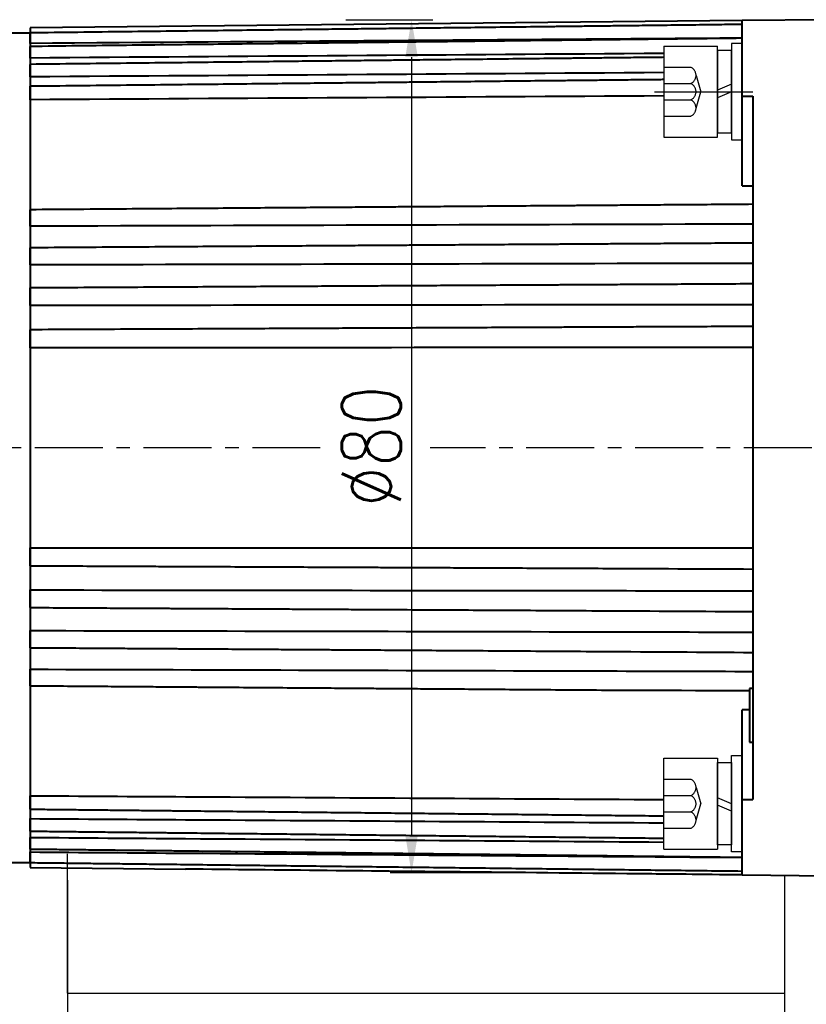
# Model space of a CAD drawing. Header units: inches. Extents: x -753 to 5070, y -3075 to 1581.
# Tile 83 of 178: x 3667 to 3740, y -1965 to -1873. Entities that reach past the tile are written whole.
import ezdxf

# ---------------------------------------------------------------- set-up
doc = ezdxf.new("R2010")
doc.units = ezdxf.units.IN
doc.header["$LTSCALE"] = 10
doc.header["$MEASUREMENT"] = 0
doc.linetypes.add('CENTER', pattern=[10.16, 6.35, -1.27, 1.27, -1.27])
doc.linetypes.add('HIDDEN', pattern=[1.905, 1.27, -0.635])
for name, color, linetype in [('1轮廓实线层', 7, 'Continuous'), ('3中心线层', 1, 'CENTER'), ('4虚线层', 6, 'HIDDEN'), ('7标注层', 4, 'Continuous')]:
    doc.layers.add(name, color=color, linetype=linetype)
doc.layers.add('图层2', color=4, linetype='Continuous', lineweight=40)
doc.styles.add('TH_GBDIM', font='romans.shx', dxfattribs={"width": 0.8, "bigfont": 'gbcbig.shx'})
doc.dimstyles.new('TH_GBDIM', dxfattribs={"dimtxt": 3.5, "dimasz": 2.5, "dimexe": 2, "dimexo": 0, "dimgap": 1, "dimtad": 1, "dimdec": 4, "dimdsep": 46, "dimtxsty": 'TH_GBDIM', "dimcen": 0.09, "dimclrd": 4, "dimclre": 4, "dimclrt": 3, "dimadec": 0, "dimazin": 0, "dimtfac": 1, "dimtdec": 4, "dimtmove": 0, "dimatfit": 3, "dimfxl": 1, "dimtzin": 0, "dimarcsym": 0})

# ---------------------------------------------------------------- blocks, each defined once
blk = doc.blocks.new('*D364')
at = {"layer": '7标注层', "color": 4, "lineweight": -2, "transparency": 16777216}
for p, q in [((3862.462, -1903.349), (3862.462, -2031.103)), ((3614.962, -1912.849), (3614.962, -2031.103)), ((3618.462, -2029.103), (3858.962, -2029.103))]:
    blk.add_line(p, q, dxfattribs=at)
at = {"layer": '7标注层', "color": 4, "transparency": 16777216}
for points in [[(3618.462, -2028.519), (3618.462, -2029.686), (3614.962, -2029.103)], [(3858.962, -2028.519), (3858.962, -2029.686), (3862.462, -2029.103)]]:
    blk.add_solid(points, dxfattribs=at)
at = {"layer": 'Defpoints', "color": 0, "transparency": 16777216}
for p in [(3862.462, -1903.349), (3614.962, -1912.849), (3862.462, -2029.103)]:
    blk.add_point(p, dxfattribs=at)
at = {"layer": '7标注层', "color": 3, "transparency": 16777216, "insert": (3741.458, -2025.353), "char_height": 5.5, "attachment_point": 5, "style": 'TH_GBDIM'}
blk.add_mtext('247.5', dxfattribs=at)
blk = doc.blocks.new('*D434')
at = {"layer": '7标注层', "color": 4, "lineweight": -2, "transparency": 16777216}
for p, q in [((3742.462, -1872.849), (3742.462, -2014.583)), ((3614.962, -1894.424), (3614.962, -2014.583)), ((3618.462, -2012.583), (3738.962, -2012.583))]:
    blk.add_line(p, q, dxfattribs=at)
at = {"layer": '7标注层', "color": 4, "transparency": 16777216}
for points in [[(3618.462, -2012), (3618.462, -2013.167), (3614.962, -2012.583)], [(3738.962, -2012), (3738.962, -2013.167), (3742.462, -2012.583)]]:
    blk.add_solid(points, dxfattribs=at)
at = {"layer": 'Defpoints', "color": 0, "transparency": 16777216}
for p in [(3742.462, -1872.849), (3614.962, -1894.424), (3742.462, -2012.583)]:
    blk.add_point(p, dxfattribs=at)
at = {"layer": '7标注层', "color": 3, "transparency": 16777216, "insert": (3678.712, -2008.833), "char_height": 5.5, "attachment_point": 5, "style": 'TH_GBDIM'}
blk.add_mtext('127.5', dxfattribs=at)
blk = doc.blocks.new('*D435')
at = {"layer": '7标注层', "color": 4, "lineweight": -2, "transparency": 16777216}
for p, q in [((3697.465, -1872.849), (3705.587, -1872.849)), ((3703.587, -1876.349), (3703.587, -1949.063)), ((3714.905, -1952.563), (3701.587, -1952.563))]:
    blk.add_line(p, q, dxfattribs=at)
at = {"layer": '7标注层', "color": 4, "transparency": 16777216}
for points in [[(3703.004, -1876.349), (3704.171, -1876.349), (3703.587, -1872.849)], [(3703.004, -1949.063), (3704.171, -1949.063), (3703.587, -1952.563)]]:
    blk.add_solid(points, dxfattribs=at)
at = {"layer": 'Defpoints', "color": 0, "transparency": 16777216}
for p in [(3697.465, -1872.849), (3703.587, -1952.563), (3714.905, -1952.563)]:
    blk.add_point(p, dxfattribs=at)
at = {"layer": '7标注层', "color": 3, "transparency": 16777216, "insert": (3699.837, -1912.706), "char_height": 5.5, "attachment_point": 5, "rotation": 90, "style": 'TH_GBDIM'}
blk.add_mtext('{%%c80}{}{}', dxfattribs=at)
blk = doc.blocks.new('GB93_5_0.65_R')
at = {"layer": '1轮廓实线层'}
for p, q in [((3.85, 1.3), (-3.85, 1.3)), ((-3.85, 1.3), (-3.85, 0)), ((0, 0), (-0.56, 1.3)), ((0.7, 0), (0.14, 1.3)), ((3.85, 0), (3.85, 1.3)), ((-3.85, 0), (3.85, 0))]:
    blk.add_line(p, q, dxfattribs=at)

msp = doc.modelspace()

# ---------------------------------------------------------------- linework, layer by layer
msp.add_line((3738.462, -1983.808), (3738.462, -1952.808))
at = {"layer": '1轮廓实线层'}
for p, q in [((3734.462, -1875.079), (3733.462, -1875.079)), ((3733.462, -1875.079), (3733.462, -1876.929)), ((3734.462, -1875.079), (3733.462, -1875.079)), ((3733.462, -1875.079), (3733.462, -1876.929)), ((3734.462, -1876.929), (3734.462, -1875.079)), ((3734.462, -1876.929), (3734.462, -1875.079)), ((3727.162, -1875.329), (3732.162, -1875.329)), ((3727.162, -1875.329), (3727.162, -1883.829)), ((3732.162, -1883.829), (3732.162, -1875.329)), ((3733.462, -1876.929), (3733.462, -1882.229)), ((3733.462, -1876.929), (3733.462, -1882.229)), ((3734.462, -1882.229), (3734.462, -1876.929)), ((3734.462, -1882.229), (3734.462, -1876.929)), ((3733.462, -1882.229), (3733.462, -1884.079)), ((3733.462, -1882.229), (3733.462, -1884.079)), ((3734.462, -1884.079), (3734.462, -1882.229)), ((3734.462, -1884.079), (3734.462, -1882.229)), ((3727.162, -1883.829), (3732.162, -1883.829)), ((3733.462, -1884.079), (3734.462, -1884.079)), ((3733.462, -1884.079), (3734.462, -1884.079)), ((3727.162, -1950.369), (3727.162, -1941.869)), ((3727.162, -1941.869), (3732.162, -1941.869)), ((3732.162, -1941.869), (3732.162, -1950.369)), ((3732.162, -1941.869), (3732.162, -1950.369)), ((3733.462, -1943.469), (3733.462, -1941.619)), ((3733.462, -1941.619), (3734.462, -1941.619)), ((3733.462, -1943.469), (3733.462, -1941.619)), ((3733.462, -1941.619), (3734.462, -1941.619)), ((3734.462, -1941.619), (3734.462, -1943.469)), ((3734.462, -1941.619), (3734.462, -1943.469)), ((3733.462, -1948.769), (3733.462, -1943.469)), ((3733.462, -1948.769), (3733.462, -1943.469)), ((3734.462, -1943.469), (3734.462, -1948.769)), ((3734.462, -1943.469), (3734.462, -1948.769)), ((3733.462, -1950.619), (3733.462, -1948.769)), ((3733.462, -1950.619), (3733.462, -1948.769)), ((3734.462, -1948.769), (3734.462, -1950.619)), ((3734.462, -1948.769), (3734.462, -1950.619)), ((3727.162, -1950.369), (3732.162, -1950.369)), ((3671.462, -1963.808), (3671.462, -1950.808)), ((3734.462, -1950.619), (3733.462, -1950.619)), ((3734.462, -1950.619), (3733.462, -1950.619)), ((3671.462, -1953.252), (3671.462, -1983.808))]:
    msp.add_line(p, q, dxfattribs=at)
at = {"layer": '1轮廓实线层', "color": 7}
msp.add_line((3671.462, -1963.808), (3738.462, -1963.808), dxfattribs=at)
at = {"layer": '3中心线层', "ltscale": 0.2}
msp.add_line((3726.289, -1879.579), (3735.473, -1879.579), dxfattribs=at)
at = {"layer": '3中心线层', "ltscale": 0.1}
for p, q in [((3695.068, -1912.849), (3609.905, -1912.849)), ((3771.455, -1912.849), (3705.337, -1912.849))]:
    msp.add_line(p, q, dxfattribs=at)
at = {"layer": '4虚线层'}
for p, q in [((3727.162, -1877.289), (3729.662, -1877.289)), ((3730.162, -1878.053), (3730.612, -1879.579)), ((3727.162, -1878.816), (3729.662, -1878.816)), ((3730.162, -1881.106), (3730.612, -1879.579)), ((3727.162, -1880.343), (3729.662, -1880.343)), ((3727.162, -1881.869), (3729.662, -1881.869)), ((3727.162, -1943.829), (3729.662, -1943.829)), ((3730.162, -1944.593), (3730.612, -1946.119)), ((3727.162, -1945.356), (3729.662, -1945.356)), ((3727.162, -1946.883), (3729.662, -1946.883)), ((3730.162, -1947.646), (3730.612, -1946.119)), ((3727.162, -1948.409), (3729.662, -1948.409))]:
    msp.add_line(p, q, dxfattribs=at)
for centre in [(3729.329, -1878.053), (3729.329, -1879.579), (3729.329, -1881.106), (3729.329, -1944.593), (3729.329, -1946.119), (3729.329, -1947.646)]:
    msp.add_arc(centre, 0.833, 293.54865, 66.45135, dxfattribs=at)
at = {"layer": '图层2', "color": 0}
for p, q in [((3734.461, -1872.932), (3667.962, -1873.623)), ((3742.462, -1872.849), (3734.462, -1872.932)), ((3734.462, -1879.989), (3734.462, -1872.932)), ((3667.962, -1874.099), (3666.012, -1874.099)), ((3667.962, -1873.623), (3667.962, -1952.075)), ((3734.462, -1888.373), (3734.462, -1879.989)), ((3734.462, -1879.989), (3735.462, -1879.993)), ((3735.462, -1879.993), (3735.462, -1912.849)), ((3735.462, -1912.849), (3735.462, -1945.705)), ((3735.162, -1935.349), (3735.162, -1940.349)), ((3735.462, -1935.349), (3735.162, -1935.349)), ((3734.462, -1945.71), (3734.462, -1937.325)), ((3735.162, -1940.349), (3735.462, -1940.349)), ((3734.462, -1945.71), (3735.462, -1945.705)), ((3734.462, -1952.766), (3734.462, -1945.71)), ((3665.981, -1951.599), (3667.962, -1951.599)), ((3667.962, -1952.075), (3682.462, -1952.226)), ((3734.462, -1952.766), (3742.462, -1952.849))]:
    msp.add_line(p, q, dxfattribs=at)
for points, degree, knots in [([(3734.461, -1873.294), (3733.736, -1873.303), (3732.052, -1873.323), (3729.509, -1873.353), (3726.934, -1873.384), (3724.659, -1873.411), (3722.694, -1873.434), (3721.018, -1873.454), (3719.539, -1873.471), (3718.147, -1873.488), (3716.126, -1873.512), (3713.489, -1873.543), (3710.329, -1873.581), (3707.822, -1873.611), (3705.971, -1873.633), (3704.662, -1873.648), (3703.249, -1873.665), (3701.604, -1873.684), (3699.638, -1873.708), (3697.349, -1873.735), (3694.739, -1873.766), (3691.807, -1873.801), (3688.553, -1873.839), (3684.976, -1873.882), (3681.078, -1873.928), (3676.857, -1873.978), (3672.449, -1874.03), (3669.449, -1874.066), (3667.962, -1874.084)], 3, [0, 0, 0, 0, 0.032723, 0.075975, 0.114704, 0.14891, 0.178594, 0.203345, 0.224511, 0.245325, 0.266138, 0.315693, 0.364275, 0.408721, 0.42878, 0.4478, 0.46777, 0.49249, 0.522054, 0.556462, 0.595713, 0.639807, 0.688746, 0.742528, 0.801153, 0.864622, 0.932935, 1, 1, 1, 1]), ([(3667.962, -1875.074), (3667.962, -1875.022), (3667.962, -1874.969), (3667.962, -1874.891), (3667.962, -1874.865), (3667.962, -1874.826), (3667.962, -1874.813), (3667.962, -1874.787), (3667.962, -1874.774), (3667.962, -1874.709), (3667.962, -1874.66), (3667.962, -1874.588), (3667.962, -1874.564), (3667.962, -1874.518), (3667.962, -1874.495), (3667.962, -1874.429), (3667.962, -1874.389), (3667.962, -1874.332), (3667.962, -1874.314), (3667.962, -1874.288), (3667.962, -1874.28), (3667.962, -1874.263), (3667.962, -1874.255), (3667.962, -1874.217), (3667.962, -1874.19), (3667.962, -1874.157), (3667.962, -1874.147), (3667.962, -1874.128), (3667.962, -1874.12), (3667.962, -1874.1), (3667.962, -1874.091), (3667.962, -1874.086), (3667.962, -1874.085), (3667.962, -1874.084), (3667.962, -1874.084), (3667.962, -1874.084)], 3, [0, 0, 0, 0, 0.105711, 0.105711, 0.158567, 0.158567, 0.184995, 0.184995, 0.211423, 0.211423, 0.317134, 0.317134, 0.36999, 0.36999, 0.422845, 0.422845, 0.528557, 0.528557, 0.581413, 0.581413, 0.60784, 0.60784, 0.634268, 0.634268, 0.73998, 0.73998, 0.792835, 0.792835, 0.845691, 0.845691, 0.951402, 0.951402, 0.97783, 0.97783, 1, 1, 1, 1]), ([(3734.461, -1874.585), (3733.736, -1874.594), (3732.052, -1874.613), (3729.509, -1874.643), (3726.934, -1874.672), (3724.659, -1874.698), (3722.694, -1874.721), (3721.018, -1874.74), (3719.539, -1874.758), (3718.147, -1874.774), (3716.126, -1874.797), (3713.489, -1874.827), (3710.329, -1874.864), (3707.822, -1874.893), (3705.971, -1874.914), (3704.662, -1874.929), (3703.249, -1874.945), (3701.603, -1874.964), (3699.638, -1874.987), (3697.349, -1875.013), (3694.739, -1875.044), (3691.807, -1875.077), (3688.553, -1875.115), (3684.976, -1875.156), (3681.078, -1875.201), (3676.857, -1875.25), (3672.449, -1875.301), (3669.448, -1875.335), (3667.962, -1875.352)], 3, [0, 0, 0, 0, 0.032723, 0.075975, 0.114704, 0.14891, 0.178593, 0.203344, 0.224511, 0.245325, 0.266138, 0.315693, 0.364275, 0.40872, 0.428779, 0.4478, 0.467769, 0.49249, 0.522054, 0.556461, 0.595712, 0.639807, 0.688745, 0.742527, 0.801152, 0.864621, 0.932934, 1, 1, 1, 1]), ([(3667.962, -1876.433), (3667.962, -1876.382), (3667.962, -1876.33), (3667.962, -1876.251), (3667.962, -1876.225), (3667.962, -1876.186), (3667.962, -1876.173), (3667.962, -1876.146), (3667.962, -1876.133), (3667.962, -1876.068), (3667.962, -1876.016), (3667.962, -1875.941), (3667.962, -1875.917), (3667.962, -1875.868), (3667.962, -1875.844), (3667.962, -1875.774), (3667.962, -1875.73), (3667.962, -1875.668), (3667.962, -1875.648), (3667.962, -1875.619), (3667.962, -1875.61), (3667.962, -1875.591), (3667.962, -1875.582), (3667.962, -1875.539), (3667.962, -1875.508), (3667.962, -1875.467), (3667.962, -1875.454), (3667.962, -1875.431), (3667.962, -1875.42), (3667.962, -1875.392), (3667.962, -1875.378), (3667.962, -1875.365), (3667.962, -1875.363), (3667.962, -1875.359), (3667.962, -1875.358), (3667.962, -1875.354), (3667.962, -1875.353), (3667.962, -1875.352), (3667.962, -1875.352), (3667.962, -1875.352)], 3, [0, 0, 0, 0, 0.099528, 0.099528, 0.149292, 0.149292, 0.174174, 0.174174, 0.199056, 0.199056, 0.298584, 0.298584, 0.348348, 0.348348, 0.398112, 0.398112, 0.49764, 0.49764, 0.547404, 0.547404, 0.572286, 0.572286, 0.597168, 0.597168, 0.696696, 0.696696, 0.74646, 0.74646, 0.796224, 0.796224, 0.895752, 0.895752, 0.920634, 0.920634, 0.945516, 0.945516, 0.99528, 0.99528, 1, 1, 1, 1]), ([(3727.162, -1876.366), (3727.052, -1876.367), (3726.185, -1876.377), (3724.659, -1876.394), (3722.694, -1876.415), (3721.018, -1876.434), (3719.539, -1876.45), (3718.147, -1876.466), (3716.126, -1876.488), (3713.489, -1876.517), (3710.329, -1876.553), (3707.822, -1876.58), (3705.971, -1876.601), (3704.662, -1876.615), (3703.249, -1876.631), (3701.603, -1876.649), (3699.637, -1876.671), (3697.349, -1876.696), (3694.739, -1876.725), (3691.807, -1876.758), (3688.553, -1876.794), (3684.976, -1876.834), (3681.078, -1876.877), (3676.857, -1876.924), (3672.449, -1876.973), (3669.448, -1877.006), (3667.962, -1877.022)], 3, [0.0551716, 0.0551716, 0.0551716, 0.0551716, 0.0604165, 0.0967203, 0.128224, 0.1544929, 0.1769577, 0.1990473, 0.2211368, 0.2737311, 0.3252922, 0.3724626, 0.3937519, 0.4139384, 0.4351327, 0.461369, 0.4927458, 0.5292632, 0.5709212, 0.6177198, 0.6696591, 0.7267389, 0.7889593, 0.8563203, 0.9288219, 1, 1, 1, 1]), ([(3667.962, -1878.191), (3667.962, -1878.141), (3667.962, -1878.09), (3667.962, -1878.013), (3667.962, -1877.987), (3667.962, -1877.948), (3667.962, -1877.934), (3667.962, -1877.908), (3667.962, -1877.895), (3667.962, -1877.829), (3667.962, -1877.777), (3667.962, -1877.7), (3667.962, -1877.674), (3667.962, -1877.624), (3667.962, -1877.598), (3667.962, -1877.525), (3667.962, -1877.478), (3667.962, -1877.412), (3667.962, -1877.39), (3667.962, -1877.358), (3667.962, -1877.348), (3667.962, -1877.328), (3667.962, -1877.318), (3667.962, -1877.269), (3667.962, -1877.234), (3667.962, -1877.186), (3667.962, -1877.171), (3667.962, -1877.143), (3667.962, -1877.13), (3667.962, -1877.094), (3667.962, -1877.075), (3667.962, -1877.056), (3667.962, -1877.052), (3667.962, -1877.046), (3667.962, -1877.043), (3667.962, -1877.035), (3667.962, -1877.031), (3667.962, -1877.024), (3667.962, -1877.022), (3667.962, -1877.022)], 3, [0, 0, 0, 0, 0.094076, 0.094076, 0.141113, 0.141113, 0.164632, 0.164632, 0.188151, 0.188151, 0.282227, 0.282227, 0.329265, 0.329265, 0.376302, 0.376302, 0.470378, 0.470378, 0.517416, 0.517416, 0.540935, 0.540935, 0.564454, 0.564454, 0.658529, 0.658529, 0.705567, 0.705567, 0.752605, 0.752605, 0.84668, 0.84668, 0.870199, 0.870199, 0.893718, 0.893718, 0.940756, 0.940756, 1, 1, 1, 1]), ([(3727.162, -1878.451), (3727.052, -1878.452), (3726.185, -1878.461), (3724.659, -1878.477), (3722.694, -1878.498), (3721.018, -1878.516), (3719.539, -1878.531), (3718.147, -1878.546), (3716.126, -1878.567), (3713.489, -1878.595), (3710.329, -1878.629), (3707.822, -1878.655), (3705.971, -1878.674), (3704.662, -1878.688), (3703.249, -1878.703), (3701.603, -1878.721), (3699.637, -1878.741), (3697.349, -1878.765), (3694.739, -1878.793), (3691.807, -1878.824), (3688.553, -1878.858), (3684.976, -1878.896), (3681.078, -1878.937), (3676.857, -1878.982), (3672.449, -1879.028), (3669.448, -1879.06), (3667.962, -1879.075)], 3, [0.0482346, 0.0482346, 0.0482346, 0.0482346, 0.0535181, 0.0900886, 0.1218237, 0.1482854, 0.1709153, 0.1931671, 0.2154189, 0.2683994, 0.3203393, 0.3678562, 0.3893018, 0.4096367, 0.4309866, 0.4574156, 0.4890229, 0.5258085, 0.5677725, 0.6149149, 0.6672356, 0.7247347, 0.7874121, 0.8552679, 0.928302, 1, 1, 1, 1]), ([(3667.962, -1880.329), (3667.962, -1880.281), (3667.962, -1880.232), (3667.962, -1880.156), (3667.962, -1880.131), (3667.962, -1880.092), (3667.962, -1880.079), (3667.962, -1880.052), (3667.962, -1880.039), (3667.962, -1879.973), (3667.962, -1879.921), (3667.962, -1879.843), (3667.962, -1879.817), (3667.962, -1879.765), (3667.962, -1879.739), (3667.962, -1879.663), (3667.962, -1879.614), (3667.962, -1879.544), (3667.962, -1879.52), (3667.962, -1879.486), (3667.962, -1879.475), (3667.962, -1879.453), (3667.962, -1879.443), (3667.962, -1879.39), (3667.962, -1879.35), (3667.962, -1879.296), (3667.962, -1879.279), (3667.962, -1879.246), (3667.962, -1879.231), (3667.962, -1879.188), (3667.962, -1879.164), (3667.962, -1879.138), (3667.962, -1879.134), (3667.962, -1879.124), (3667.962, -1879.12), (3667.962, -1879.108), (3667.962, -1879.101), (3667.962, -1879.084), (3667.962, -1879.078), (3667.962, -1879.076), (3667.962, -1879.075), (3667.962, -1879.075)], 3, [0, 0, 0, 0, 0.089228, 0.089228, 0.133842, 0.133842, 0.156149, 0.156149, 0.178456, 0.178456, 0.267684, 0.267684, 0.312298, 0.312298, 0.356912, 0.356912, 0.44614, 0.44614, 0.490754, 0.490754, 0.513061, 0.513061, 0.535368, 0.535368, 0.624595, 0.624595, 0.669209, 0.669209, 0.713823, 0.713823, 0.803051, 0.803051, 0.825358, 0.825358, 0.847665, 0.847665, 0.892279, 0.892279, 0.981507, 0.981507, 1, 1, 1, 1]), ([(3735.462, -1890.103), (3734.403, -1890.111), (3732.385, -1890.126), (3729.509, -1890.148), (3726.933, -1890.167), (3724.659, -1890.184), (3722.694, -1890.199), (3721.018, -1890.212), (3719.539, -1890.223), (3718.147, -1890.233), (3716.126, -1890.248), (3713.489, -1890.268), (3710.329, -1890.292), (3707.822, -1890.31), (3705.97, -1890.324), (3704.661, -1890.334), (3703.249, -1890.345), (3701.603, -1890.357), (3699.637, -1890.372), (3697.349, -1890.389), (3694.739, -1890.408), (3691.807, -1890.43), (3688.552, -1890.455), (3684.976, -1890.482), (3681.077, -1890.511), (3676.857, -1890.542), (3672.449, -1890.575), (3669.448, -1890.598), (3667.962, -1890.609)], 3, [0, 0, 0, 0, 0.047067, 0.089677, 0.127832, 0.161532, 0.190775, 0.215159, 0.236012, 0.256517, 0.277022, 0.325843, 0.373705, 0.417491, 0.437253, 0.455992, 0.475665, 0.500019, 0.529145, 0.563043, 0.601712, 0.645153, 0.693366, 0.746351, 0.804108, 0.866636, 0.933936, 1, 1, 1, 1]), ([(3667.962, -1892.152), (3667.962, -1892.117), (3667.962, -1892.08), (3667.962, -1892.019), (3667.962, -1891.998), (3667.962, -1891.965), (3667.962, -1891.954), (3667.962, -1891.931), (3667.962, -1891.92), (3667.962, -1891.862), (3667.962, -1891.814), (3667.962, -1891.74), (3667.962, -1891.715), (3667.962, -1891.663), (3667.962, -1891.637), (3667.962, -1891.559), (3667.962, -1891.507), (3667.962, -1891.428), (3667.962, -1891.402), (3667.962, -1891.362), (3667.962, -1891.349), (3667.962, -1891.323), (3667.962, -1891.31), (3667.962, -1891.246), (3667.962, -1891.196), (3667.962, -1891.124), (3667.962, -1891.1), (3667.962, -1891.053), (3667.962, -1891.03), (3667.962, -1890.964), (3667.962, -1890.923), (3667.962, -1890.875), (3667.962, -1890.866), (3667.962, -1890.847), (3667.962, -1890.838), (3667.962, -1890.812), (3667.962, -1890.795), (3667.962, -1890.749), (3667.962, -1890.722), (3667.962, -1890.687), (3667.962, -1890.676), (3667.962, -1890.657), (3667.962, -1890.649), (3667.962, -1890.628), (3667.962, -1890.618), (3667.962, -1890.612), (3667.962, -1890.611), (3667.962, -1890.609), (3667.962, -1890.609), (3667.962, -1890.609), (3667.962, -1890.609)], 3, [0, 0, 0, 0, 0.073902, 0.073902, 0.110853, 0.110853, 0.129329, 0.129329, 0.147804, 0.147804, 0.221706, 0.221706, 0.258657, 0.258657, 0.295608, 0.295608, 0.36951, 0.36951, 0.406461, 0.406461, 0.424937, 0.424937, 0.443412, 0.443412, 0.517314, 0.517314, 0.554265, 0.554265, 0.591217, 0.591217, 0.665119, 0.665119, 0.683594, 0.683594, 0.70207, 0.70207, 0.739021, 0.739021, 0.812923, 0.812923, 0.849874, 0.849874, 0.886825, 0.886825, 0.960727, 0.960727, 0.979202, 0.979202, 0.997678, 1, 1, 1, 1]), ([(3735.462, -1893.723), (3734.403, -1893.73), (3732.385, -1893.743), (3729.509, -1893.762), (3726.933, -1893.779), (3724.659, -1893.794), (3722.694, -1893.806), (3721.018, -1893.817), (3719.539, -1893.827), (3718.147, -1893.836), (3716.126, -1893.849), (3713.489, -1893.867), (3710.328, -1893.887), (3707.822, -1893.904), (3705.97, -1893.916), (3704.661, -1893.925), (3703.249, -1893.934), (3701.603, -1893.945), (3699.637, -1893.957), (3697.349, -1893.972), (3694.739, -1893.99), (3691.807, -1894.009), (3688.552, -1894.03), (3684.976, -1894.053), (3681.077, -1894.079), (3676.856, -1894.107), (3672.449, -1894.136), (3669.448, -1894.155), (3667.962, -1894.165)], 3, [0, 0, 0, 0, 0.047067, 0.089677, 0.127833, 0.161532, 0.190775, 0.21516, 0.236013, 0.256518, 0.277023, 0.325844, 0.373706, 0.417492, 0.437254, 0.455992, 0.475666, 0.50002, 0.529146, 0.563044, 0.601713, 0.645154, 0.693367, 0.746352, 0.804109, 0.866637, 0.933938, 1, 1, 1, 1]), ([(3667.962, -1895.763), (3667.962, -1895.733), (3667.962, -1895.7), (3667.962, -1895.644), (3667.962, -1895.625), (3667.962, -1895.595), (3667.962, -1895.585), (3667.962, -1895.564), (3667.962, -1895.553), (3667.962, -1895.499), (3667.962, -1895.453), (3667.962, -1895.382), (3667.962, -1895.358), (3667.962, -1895.308), (3667.962, -1895.282), (3667.962, -1895.206), (3667.962, -1895.154), (3667.962, -1895.076), (3667.962, -1895.049), (3667.962, -1895.01), (3667.962, -1894.996), (3667.962, -1894.97), (3667.962, -1894.957), (3667.962, -1894.892), (3667.962, -1894.84), (3667.962, -1894.765), (3667.962, -1894.74), (3667.962, -1894.691), (3667.962, -1894.667), (3667.962, -1894.597), (3667.962, -1894.552), (3667.962, -1894.5), (3667.962, -1894.49), (3667.962, -1894.469), (3667.962, -1894.459), (3667.962, -1894.43), (3667.962, -1894.374), (3667.962, -1894.327), (3667.962, -1894.285), (3667.962, -1894.272), (3667.962, -1894.248), (3667.962, -1894.237), (3667.962, -1894.208), (3667.962, -1894.193), (3667.962, -1894.18), (3667.962, -1894.177), (3667.962, -1894.173), (3667.962, -1894.168), (3667.962, -1894.165), (3667.962, -1894.165), (3667.962, -1894.165), (3667.962, -1894.165)], 3, [0, 0, 0, 0, 0.071398, 0.071398, 0.107097, 0.107097, 0.124947, 0.124947, 0.142796, 0.142796, 0.214195, 0.214195, 0.249894, 0.249894, 0.285593, 0.285593, 0.356991, 0.356991, 0.39269, 0.39269, 0.41054, 0.41054, 0.428389, 0.428389, 0.499787, 0.499787, 0.535487, 0.535487, 0.571186, 0.571186, 0.642584, 0.642584, 0.660433, 0.660433, 0.678283, 0.678283, 0.713982, 0.78538, 0.78538, 0.821079, 0.821079, 0.856779, 0.856779, 0.928177, 0.928177, 0.946026, 0.946026, 0.963876, 0.999575, 0.999575, 1, 1, 1, 1]), ([(3735.462, -1897.541), (3734.403, -1897.546), (3732.385, -1897.558), (3729.509, -1897.574), (3726.933, -1897.588), (3724.659, -1897.601), (3722.694, -1897.612), (3721.018, -1897.621), (3719.539, -1897.629), (3718.147, -1897.637), (3716.126, -1897.648), (3713.489, -1897.663), (3710.328, -1897.68), (3707.822, -1897.694), (3705.97, -1897.704), (3704.661, -1897.712), (3703.249, -1897.72), (3701.603, -1897.729), (3699.637, -1897.74), (3697.349, -1897.752), (3694.739, -1897.767), (3691.807, -1897.783), (3688.552, -1897.801), (3684.976, -1897.821), (3681.077, -1897.843), (3676.856, -1897.866), (3672.449, -1897.891), (3669.448, -1897.907), (3667.962, -1897.916)], 3, [0, 0, 0, 0, 0.047067, 0.089678, 0.127833, 0.161532, 0.190776, 0.21516, 0.236013, 0.256518, 0.277023, 0.325844, 0.373706, 0.417493, 0.437255, 0.455993, 0.475667, 0.500021, 0.529147, 0.563045, 0.601714, 0.645156, 0.693369, 0.746354, 0.80411, 0.866639, 0.933939, 1, 1, 1, 1]), ([(3667.962, -1899.562), (3667.962, -1899.537), (3667.962, -1899.508), (3667.962, -1899.458), (3667.962, -1899.441), (3667.962, -1899.414), (3667.962, -1899.404), (3667.962, -1899.385), (3667.962, -1899.375), (3667.962, -1899.325), (3667.962, -1899.283), (3667.962, -1899.215), (3667.962, -1899.192), (3667.962, -1899.145), (3667.962, -1899.12), (3667.962, -1899.046), (3667.962, -1898.995), (3667.962, -1898.918), (3667.962, -1898.892), (3667.962, -1898.852), (3667.962, -1898.839), (3667.962, -1898.813), (3667.962, -1898.799), (3667.962, -1898.734), (3667.962, -1898.682), (3667.962, -1898.604), (3667.962, -1898.579), (3667.962, -1898.528), (3667.962, -1898.503), (3667.962, -1898.429), (3667.962, -1898.382), (3667.962, -1898.326), (3667.962, -1898.315), (3667.962, -1898.293), (3667.962, -1898.282), (3667.962, -1898.25), (3667.962, -1898.189), (3667.962, -1898.135), (3667.962, -1898.086), (3667.962, -1898.071), (3667.962, -1898.042), (3667.962, -1898.029), (3667.962, -1897.992), (3667.962, -1897.972), (3667.962, -1897.952), (3667.962, -1897.949), (3667.962, -1897.942), (3667.962, -1897.932), (3667.962, -1897.926), (3667.962, -1897.918), (3667.962, -1897.916), (3667.962, -1897.916)], 3, [0, 0, 0, 0, 0.068155, 0.068155, 0.102232, 0.102232, 0.119271, 0.119271, 0.136309, 0.136309, 0.204464, 0.204464, 0.238541, 0.238541, 0.272619, 0.272619, 0.340774, 0.340774, 0.374851, 0.374851, 0.39189, 0.39189, 0.408928, 0.408928, 0.477083, 0.477083, 0.51116, 0.51116, 0.545238, 0.545238, 0.613392, 0.613392, 0.630431, 0.630431, 0.64747, 0.64747, 0.681547, 0.749702, 0.749702, 0.783779, 0.783779, 0.817857, 0.817857, 0.886011, 0.886011, 0.90305, 0.90305, 0.920089, 0.954166, 0.954166, 1, 1, 1, 1]), ([(3735.462, -1901.516), (3734.403, -1901.521), (3732.385, -1901.53), (3729.509, -1901.543), (3726.933, -1901.555), (3724.659, -1901.565), (3722.694, -1901.574), (3721.018, -1901.582), (3719.539, -1901.588), (3718.147, -1901.595), (3716.126, -1901.604), (3713.489, -1901.616), (3710.328, -1901.63), (3707.822, -1901.641), (3705.97, -1901.65), (3704.661, -1901.656), (3703.249, -1901.662), (3701.603, -1901.669), (3699.637, -1901.678), (3697.349, -1901.689), (3694.739, -1901.701), (3691.806, -1901.714), (3688.552, -1901.728), (3684.976, -1901.745), (3681.077, -1901.762), (3676.856, -1901.781), (3672.449, -1901.801), (3669.448, -1901.815), (3667.962, -1901.822)], 3, [0, 0, 0, 0, 0.047067, 0.089678, 0.127833, 0.161533, 0.190776, 0.215161, 0.236014, 0.256519, 0.277024, 0.325845, 0.373707, 0.417494, 0.437256, 0.455994, 0.475668, 0.500022, 0.529148, 0.563046, 0.601715, 0.645157, 0.69337, 0.746355, 0.804112, 0.866641, 0.933941, 1, 1, 1, 1]), ([(3667.962, -1903.506), (3667.962, -1903.486), (3667.962, -1903.462), (3667.962, -1903.419), (3667.962, -1903.404), (3667.962, -1903.38), (3667.962, -1903.371), (3667.962, -1903.354), (3667.962, -1903.345), (3667.962, -1903.3), (3667.962, -1903.261), (3667.962, -1903.198), (3667.962, -1903.176), (3667.962, -1903.131), (3667.962, -1903.108), (3667.962, -1903.037), (3667.962, -1902.988), (3667.962, -1902.913), (3667.962, -1902.887), (3667.962, -1902.848), (3667.962, -1902.835), (3667.962, -1902.809), (3667.962, -1902.796), (3667.962, -1902.73), (3667.962, -1902.678), (3667.962, -1902.6), (3667.962, -1902.574), (3667.962, -1902.521), (3667.962, -1902.496), (3667.962, -1902.419), (3667.962, -1902.37), (3667.962, -1902.311), (3667.962, -1902.299), (3667.962, -1902.276), (3667.962, -1902.264), (3667.962, -1902.23), (3667.962, -1902.164), (3667.962, -1902.104), (3667.962, -1902.049), (3667.962, -1902.032), (3667.962, -1901.999), (3667.962, -1901.983), (3667.962, -1901.939), (3667.962, -1901.914), (3667.962, -1901.888), (3667.962, -1901.883), (3667.962, -1901.874), (3667.962, -1901.86), (3667.962, -1901.85), (3667.962, -1901.832), (3667.962, -1901.824), (3667.962, -1901.82), (3667.962, -1901.82), (3667.962, -1901.822)], 3, [0, 0, 0, 0, 0.06434, 0.06434, 0.09651, 0.09651, 0.112594, 0.112594, 0.128679, 0.128679, 0.193019, 0.193019, 0.225189, 0.225189, 0.257359, 0.257359, 0.321698, 0.321698, 0.353868, 0.353868, 0.369953, 0.369953, 0.386038, 0.386038, 0.450378, 0.450378, 0.482548, 0.482548, 0.514717, 0.514717, 0.579057, 0.579057, 0.595142, 0.595142, 0.611227, 0.611227, 0.643397, 0.707736, 0.707736, 0.739906, 0.739906, 0.772076, 0.772076, 0.836416, 0.836416, 0.852501, 0.852501, 0.868586, 0.900755, 0.900755, 0.965095, 0.965095, 1, 1, 1, 1]), ([(3667.962, -1923.877), (3667.962, -1923.875), (3667.962, -1923.873), (3667.962, -1923.868), (3667.962, -1923.866), (3667.962, -1923.861), (3667.962, -1923.858), (3667.962, -1923.843), (3667.962, -1923.827), (3667.962, -1923.795), (3667.962, -1923.784), (3667.962, -1923.759), (3667.962, -1923.745), (3667.962, -1923.701), (3667.962, -1923.668), (3667.962, -1923.613), (3667.962, -1923.594), (3667.962, -1923.564), (3667.962, -1923.554), (3667.962, -1923.533), (3667.962, -1923.523), (3667.962, -1923.469), (3667.962, -1923.424), (3667.962, -1923.353), (3667.962, -1923.329), (3667.962, -1923.279), (3667.962, -1923.254), (3667.962, -1923.178), (3667.962, -1923.126), (3667.962, -1923.061), (3667.962, -1923.048), (3667.962, -1923.021), (3667.962, -1923.008), (3667.962, -1922.968), (3667.962, -1922.942), (3667.962, -1922.864), (3667.962, -1922.813), (3667.962, -1922.737), (3667.962, -1922.711), (3667.962, -1922.662), (3667.962, -1922.638), (3667.962, -1922.568), (3667.962, -1922.523), (3667.962, -1922.47), (3667.962, -1922.459), (3667.962, -1922.439), (3667.962, -1922.409), (3667.962, -1922.381), (3667.962, -1922.327), (3667.962, -1922.294), (3667.962, -1922.237), (3667.962, -1922.212), (3667.962, -1922.192)], 3, [0, 0, 0, 0, 0.032237, 0.032237, 0.048922, 0.048922, 0.065608, 0.065608, 0.13235, 0.13235, 0.165721, 0.165721, 0.199092, 0.199092, 0.265835, 0.265835, 0.299206, 0.299206, 0.315891, 0.315891, 0.332577, 0.332577, 0.399319, 0.399319, 0.43269, 0.43269, 0.466062, 0.466062, 0.532804, 0.532804, 0.549489, 0.549489, 0.566175, 0.566175, 0.599546, 0.599546, 0.666288, 0.666288, 0.69966, 0.69966, 0.733031, 0.733031, 0.799773, 0.799773, 0.816459, 0.816459, 0.833144, 0.866515, 0.866515, 0.933258, 0.933258, 1, 1, 1, 1]), ([(3667.962, -1923.877), (3668.886, -1923.881), (3670.768, -1923.889), (3673.509, -1923.902), (3676.085, -1923.914), (3678.359, -1923.924), (3680.324, -1923.933), (3682, -1923.94), (3683.479, -1923.947), (3684.871, -1923.953), (3686.892, -1923.962), (3689.529, -1923.974), (3692.69, -1923.989), (3695.196, -1924), (3697.048, -1924.008), (3698.357, -1924.014), (3699.769, -1924.021), (3701.415, -1924.028), (3703.381, -1924.037), (3705.669, -1924.047), (3708.279, -1924.059), (3711.211, -1924.072), (3714.466, -1924.087), (3717.918, -1924.103), (3720.286, -1924.113), (3721.462, -1924.119), (3721.468, -1924.119), (3721.474, -1924.119), (3721.48, -1924.119), (3726.141, -1924.14), (3730.801, -1924.161), (3735.462, -1924.182)], 3, [0, 0, 0, 0, 0.051797, 0.105559, 0.153698, 0.196216, 0.233113, 0.263878, 0.290188, 0.316059, 0.341929, 0.403526, 0.463913, 0.519158, 0.544091, 0.567733, 0.592556, 0.623283, 0.66003, 0.702799, 0.751587, 0.806397, 0.867226, 0.934077, 1, 1, 1, 1.000341, 1.000341, 1.000341, 1.261683, 1.261683, 1.261683, 1.261683]), ([(3667.962, -1926.136), (3685.795, -1926.156), (3703.629, -1926.178), (3721.462, -1926.201), (3721.638, -1926.201), (3721.813, -1926.202), (3721.989, -1926.202), (3726.48, -1926.208), (3730.971, -1926.214), (3735.462, -1926.22)], 3, [0, 0, 0, 0, 1, 1, 1, 1.009851, 1.009851, 1.009851, 1.261682, 1.261682, 1.261682, 1.261682]), ([(3667.962, -1927.783), (3667.962, -1927.783), (3667.962, -1927.783), (3667.962, -1927.782), (3667.962, -1927.781), (3667.962, -1927.779), (3667.962, -1927.778), (3667.962, -1927.769), (3667.962, -1927.758), (3667.962, -1927.735), (3667.962, -1927.726), (3667.962, -1927.706), (3667.962, -1927.694), (3667.962, -1927.658), (3667.962, -1927.629), (3667.962, -1927.581), (3667.962, -1927.564), (3667.962, -1927.536), (3667.962, -1927.527), (3667.962, -1927.508), (3667.962, -1927.499), (3667.962, -1927.449), (3667.962, -1927.407), (3667.962, -1927.34), (3667.962, -1927.317), (3667.962, -1927.269), (3667.962, -1927.245), (3667.962, -1927.172), (3667.962, -1927.121), (3667.962, -1927.057), (3667.962, -1927.044), (3667.962, -1927.018), (3667.962, -1927.005), (3667.962, -1926.965), (3667.962, -1926.939), (3667.962, -1926.86), (3667.962, -1926.808), (3667.962, -1926.73), (3667.962, -1926.704), (3667.962, -1926.653), (3667.962, -1926.628), (3667.962, -1926.555), (3667.962, -1926.507), (3667.962, -1926.45), (3667.962, -1926.439), (3667.962, -1926.417), (3667.962, -1926.384), (3667.962, -1926.354), (3667.962, -1926.294), (3667.962, -1926.258), (3667.962, -1926.191), (3667.962, -1926.162), (3667.962, -1926.136)], 3, [0, 0, 0, 0, 0.015869, 0.015869, 0.032837, 0.032837, 0.049805, 0.049805, 0.117676, 0.117676, 0.151611, 0.151611, 0.185547, 0.185547, 0.253418, 0.253418, 0.287354, 0.287354, 0.304321, 0.304321, 0.321289, 0.321289, 0.38916, 0.38916, 0.423096, 0.423096, 0.457031, 0.457031, 0.524902, 0.524902, 0.54187, 0.54187, 0.558838, 0.558838, 0.592773, 0.592773, 0.660645, 0.660645, 0.69458, 0.69458, 0.728516, 0.728516, 0.796387, 0.796387, 0.813354, 0.813354, 0.830322, 0.864258, 0.864258, 0.932129, 0.932129, 1, 1, 1, 1]), ([(3667.962, -1927.783), (3668.918, -1927.788), (3670.806, -1927.799), (3673.498, -1927.814), (3675.906, -1927.827), (3677.925, -1927.838), (3679.618, -1927.848), (3681.116, -1927.856), (3682.947, -1927.866), (3685.16, -1927.878), (3687.68, -1927.892), (3689.678, -1927.903), (3691.155, -1927.912), (3692.198, -1927.917), (3693.324, -1927.924), (3694.637, -1927.931), (3696.204, -1927.94), (3698.028, -1927.95), (3700.248, -1927.962), (3702.893, -1927.977), (3705.995, -1927.994), (3709.447, -1928.013), (3713.248, -1928.034), (3717.292, -1928.057), (3720.069, -1928.072), (3721.462, -1928.08), (3721.462, -1928.08), (3721.463, -1928.08), (3721.463, -1928.08), (3726.129, -1928.106), (3730.796, -1928.132), (3735.462, -1928.158)], 3, [0, 0, 0, 0, 0.05359, 0.105903, 0.150922, 0.18865, 0.219085, 0.245873, 0.272662, 0.321775, 0.369923, 0.41397, 0.43385, 0.452701, 0.472492, 0.496992, 0.526291, 0.560391, 0.599292, 0.650743, 0.708727, 0.773245, 0.844298, 0.921883, 1, 1, 1, 1.000026, 1.000026, 1.000026, 1.261683, 1.261683, 1.261683, 1.261683]), ([(3667.962, -1931.534), (3667.962, -1931.534), (3667.962, -1931.534), (3667.962, -1931.532), (3667.962, -1931.527), (3667.962, -1931.511), (3667.962, -1931.505), (3667.962, -1931.49), (3667.962, -1931.481), (3667.962, -1931.452), (3667.962, -1931.428), (3667.962, -1931.386), (3667.962, -1931.372), (3667.962, -1931.348), (3667.962, -1931.339), (3667.962, -1931.322), (3667.962, -1931.314), (3667.962, -1931.269), (3667.962, -1931.231), (3667.962, -1931.168), (3667.962, -1931.147), (3667.962, -1931.102), (3667.962, -1931.079), (3667.962, -1931.009), (3667.962, -1930.96), (3667.962, -1930.897), (3667.962, -1930.885), (3667.962, -1930.859), (3667.962, -1930.846), (3667.962, -1930.807), (3667.962, -1930.781), (3667.962, -1930.703), (3667.962, -1930.651), (3667.962, -1930.572), (3667.962, -1930.545), (3667.962, -1930.493), (3667.962, -1930.468), (3667.962, -1930.392), (3667.962, -1930.342), (3667.962, -1930.282), (3667.962, -1930.27), (3667.962, -1930.247), (3667.962, -1930.212), (3667.962, -1930.179), (3667.962, -1930.114), (3667.962, -1930.074), (3667.962, -1929.999), (3667.962, -1929.965), (3667.962, -1929.935)], 3, [0, 0, 0, 0, 0.014986, 0.014986, 0.085344, 0.085344, 0.120523, 0.120523, 0.155703, 0.155703, 0.226061, 0.226061, 0.26124, 0.26124, 0.278829, 0.278829, 0.296419, 0.296419, 0.366777, 0.366777, 0.401956, 0.401956, 0.437135, 0.437135, 0.507493, 0.507493, 0.525083, 0.525083, 0.542672, 0.542672, 0.577851, 0.577851, 0.648209, 0.648209, 0.683388, 0.683388, 0.718568, 0.718568, 0.788926, 0.788926, 0.806515, 0.806515, 0.824105, 0.859284, 0.859284, 0.929642, 0.929642, 1, 1, 1, 1]), ([(3667.962, -1929.935), (3685.795, -1929.971), (3703.629, -1930.009), (3721.462, -1930.048), (3721.63, -1930.048), (3721.797, -1930.049), (3721.965, -1930.049), (3726.464, -1930.059), (3730.963, -1930.069), (3735.462, -1930.079)], 3, [0, 0, 0, 0, 1, 1, 1, 1.009402, 1.009402, 1.009402, 1.261682, 1.261682, 1.261682, 1.261682]), ([(3667.962, -1931.534), (3668.918, -1931.54), (3670.806, -1931.552), (3673.498, -1931.57), (3675.906, -1931.586), (3677.925, -1931.599), (3679.618, -1931.61), (3681.116, -1931.62), (3682.948, -1931.632), (3685.16, -1931.646), (3687.68, -1931.663), (3689.678, -1931.676), (3691.155, -1931.685), (3692.198, -1931.692), (3693.324, -1931.7), (3694.637, -1931.708), (3696.204, -1931.719), (3698.028, -1931.73), (3700.248, -1931.745), (3702.893, -1931.762), (3705.995, -1931.783), (3709.447, -1931.805), (3713.248, -1931.83), (3717.292, -1931.857), (3720.069, -1931.875), (3721.462, -1931.884), (3721.462, -1931.884), (3721.462, -1931.884), (3721.462, -1931.884), (3726.129, -1931.914), (3730.795, -1931.945), (3735.462, -1931.976)], 3, [0, 0, 0, 0, 0.053591, 0.105903, 0.150923, 0.188651, 0.219086, 0.245874, 0.272663, 0.321775, 0.369923, 0.413971, 0.433851, 0.452701, 0.472492, 0.496992, 0.526292, 0.560392, 0.599292, 0.650743, 0.708727, 0.773245, 0.844297, 0.921883, 1, 1, 1, 1, 1, 1, 1.261674, 1.261674, 1.261674, 1.261674]), ([(3667.962, -1933.547), (3685.795, -1933.598), (3703.629, -1933.652), (3721.462, -1933.706), (3721.62, -1933.707), (3721.778, -1933.707), (3721.935, -1933.708), (3726.444, -1933.722), (3730.953, -1933.736), (3735.462, -1933.749)], 3, [0, 0, 0, 0, 1, 1, 1, 1.00885, 1.00885, 1.00885, 1.261682, 1.261682, 1.261682, 1.261682]), ([(3667.962, -1935.089), (3667.962, -1935.09), (3667.962, -1935.088), (3667.962, -1935.083), (3667.962, -1935.079), (3667.962, -1935.07), (3667.962, -1935.064), (3667.962, -1935.042), (3667.962, -1935.024), (3667.962, -1934.989), (3667.962, -1934.977), (3667.962, -1934.956), (3667.962, -1934.949), (3667.962, -1934.934), (3667.962, -1934.927), (3667.962, -1934.888), (3667.962, -1934.853), (3667.962, -1934.796), (3667.962, -1934.776), (3667.962, -1934.734), (3667.962, -1934.713), (3667.962, -1934.647), (3667.962, -1934.6), (3667.962, -1934.54), (3667.962, -1934.528), (3667.962, -1934.503), (3667.962, -1934.49), (3667.962, -1934.452), (3667.962, -1934.427), (3667.962, -1934.35), (3667.962, -1934.298), (3667.962, -1934.219), (3667.962, -1934.193), (3667.962, -1934.14), (3667.962, -1934.114), (3667.962, -1934.036), (3667.962, -1933.985), (3667.962, -1933.923), (3667.962, -1933.91), (3667.962, -1933.886), (3667.962, -1933.849), (3667.962, -1933.814), (3667.962, -1933.745), (3667.962, -1933.701), (3667.962, -1933.619), (3667.962, -1933.581), (3667.962, -1933.547)], 3, [0, 0, 0, 0, 0.040325, 0.040325, 0.077235, 0.077235, 0.114146, 0.114146, 0.187967, 0.187967, 0.224878, 0.224878, 0.243333, 0.243333, 0.261788, 0.261788, 0.335609, 0.335609, 0.37252, 0.37252, 0.409431, 0.409431, 0.483252, 0.483252, 0.501707, 0.501707, 0.520162, 0.520162, 0.557073, 0.557073, 0.630894, 0.630894, 0.667805, 0.667805, 0.704715, 0.704715, 0.778536, 0.778536, 0.796992, 0.796992, 0.815447, 0.852358, 0.852358, 0.926179, 0.926179, 1, 1, 1, 1]), ([(3667.962, -1935.089), (3668.886, -1935.096), (3670.768, -1935.11), (3673.509, -1935.131), (3676.085, -1935.15), (3678.359, -1935.167), (3680.324, -1935.182), (3682, -1935.195), (3683.479, -1935.206), (3684.871, -1935.216), (3686.892, -1935.231), (3689.529, -1935.251), (3692.69, -1935.275), (3695.196, -1935.293), (3697.048, -1935.307), (3698.357, -1935.317), (3699.769, -1935.328), (3701.415, -1935.34), (3703.381, -1935.355), (3705.669, -1935.372), (3708.279, -1935.391), (3711.212, -1935.413), (3714.466, -1935.438), (3718.042, -1935.465), (3721.909, -1935.494), (3724.583, -1935.514), (3735.162, -1935.524)], 3, [0, 0, 0, 0, 0.047788, 0.097382, 0.141791, 0.181013, 0.215049, 0.24343, 0.2677, 0.291566, 0.315431, 0.372253, 0.427959, 0.478922, 0.501922, 0.523732, 0.54663, 0.574975, 0.608874, 0.648328, 0.693334, 0.743895, 0.80001, 0.861678, 0.9289, 1, 1, 1, 1]), ([(3667.962, -1945.37), (3672.795, -1945.399), (3677.629, -1945.428), (3682.462, -1945.457), (3682.465, -1945.457), (3682.467, -1945.457), (3682.47, -1945.457), (3697.367, -1945.547), (3712.265, -1945.637), (3727.162, -1945.727)], 3, [0, 0, 0, 0, 1, 1, 1, 1.000541, 1.000541, 1.000541, 4.082768, 4.082768, 4.082768, 4.082768]), ([(3667.962, -1946.623), (3667.962, -1946.623), (3667.962, -1946.623), (3667.962, -1946.622), (3667.962, -1946.62), (3667.962, -1946.615), (3667.962, -1946.613), (3667.962, -1946.608), (3667.962, -1946.606), (3667.962, -1946.592), (3667.962, -1946.576), (3667.962, -1946.545), (3667.962, -1946.534), (3667.962, -1946.51), (3667.962, -1946.496), (3667.962, -1946.453), (3667.962, -1946.421), (3667.962, -1946.376), (3667.962, -1946.367), (3667.962, -1946.348), (3667.962, -1946.338), (3667.962, -1946.308), (3667.962, -1946.288), (3667.962, -1946.225), (3667.962, -1946.18), (3667.962, -1946.109), (3667.962, -1946.085), (3667.962, -1946.035), (3667.962, -1946.011), (3667.962, -1945.935), (3667.962, -1945.884), (3667.962, -1945.818), (3667.962, -1945.805), (3667.962, -1945.778), (3667.962, -1945.739), (3667.962, -1945.699), (3667.962, -1945.621), (3667.962, -1945.569), (3667.962, -1945.467), (3667.962, -1945.417), (3667.962, -1945.37)], 3, [0, 0, 0, 0, 0.017571, 0.017571, 0.062227, 0.062227, 0.084555, 0.084555, 0.106883, 0.106883, 0.196194, 0.196194, 0.24085, 0.24085, 0.285506, 0.285506, 0.374818, 0.374818, 0.397146, 0.397146, 0.419474, 0.419474, 0.46413, 0.46413, 0.553441, 0.553441, 0.598097, 0.598097, 0.642753, 0.642753, 0.732065, 0.732065, 0.754393, 0.754393, 0.776721, 0.821377, 0.821377, 0.910688, 0.910688, 1, 1, 1, 1]), ([(3667.962, -1946.623), (3682.462, -1946.776), (3727.162, -1947.247)], 1, [0, 0, 1, 4.082742, 4.082742]), ([(3667.962, -1947.507), (3672.795, -1947.539), (3677.629, -1947.571), (3682.462, -1947.604), (3682.464, -1947.604), (3682.466, -1947.604), (3682.468, -1947.604), (3697.366, -1947.703), (3712.264, -1947.802), (3727.162, -1947.902)], 3, [0, 0, 0, 0, 1, 1, 1, 1.000451, 1.000451, 1.000451, 4.082768, 4.082768, 4.082768, 4.082768]), ([(3667.962, -1948.676), (3667.962, -1948.676), (3667.962, -1948.676), (3667.962, -1948.676), (3667.962, -1948.675), (3667.962, -1948.673), (3667.962, -1948.672), (3667.962, -1948.665), (3667.962, -1948.654), (3667.962, -1948.632), (3667.962, -1948.623), (3667.962, -1948.603), (3667.962, -1948.593), (3667.962, -1948.557), (3667.962, -1948.529), (3667.962, -1948.489), (3667.962, -1948.481), (3667.962, -1948.464), (3667.962, -1948.455), (3667.962, -1948.429), (3667.962, -1948.373), (3667.962, -1948.31), (3667.962, -1948.243), (3667.962, -1948.22), (3667.962, -1948.173), (3667.962, -1948.149), (3667.962, -1948.077), (3667.962, -1948.026), (3667.962, -1947.962), (3667.962, -1947.949), (3667.962, -1947.922), (3667.962, -1947.883), (3667.962, -1947.844), (3667.962, -1947.766), (3667.962, -1947.713), (3667.962, -1947.608), (3667.962, -1947.557), (3667.962, -1947.507)], 3, [0, 0, 0, 0, 0.010718, 0.010718, 0.034272, 0.034272, 0.057827, 0.057827, 0.152044, 0.152044, 0.199153, 0.199153, 0.246261, 0.246261, 0.340479, 0.340479, 0.364033, 0.364033, 0.387587, 0.387587, 0.434696, 0.528913, 0.528913, 0.576022, 0.576022, 0.623131, 0.623131, 0.717348, 0.717348, 0.740902, 0.740902, 0.764457, 0.811565, 0.811565, 0.905783, 0.905783, 1, 1, 1, 1]), ([(3667.962, -1948.676), (3682.462, -1948.837), (3727.162, -1949.333)], 1, [0, 0, 1, 4.082789, 4.082789]), ([(3667.962, -1949.265), (3672.795, -1949.3), (3677.629, -1949.335), (3682.462, -1949.37), (3682.464, -1949.37), (3682.465, -1949.37), (3682.467, -1949.37), (3697.365, -1949.477), (3712.264, -1949.585), (3727.162, -1949.692)], 3, [0, 0, 0, 0, 1, 1, 1, 1.000356, 1.000356, 1.000356, 4.082768, 4.082768, 4.082768, 4.082768]), ([(3667.962, -1950.346), (3667.962, -1950.346), (3667.962, -1950.346), (3667.962, -1950.346), (3667.962, -1950.341), (3667.962, -1950.326), (3667.962, -1950.32), (3667.962, -1950.306), (3667.962, -1950.297), (3667.962, -1950.269), (3667.962, -1950.246), (3667.962, -1950.212), (3667.962, -1950.205), (3667.962, -1950.19), (3667.962, -1950.183), (3667.962, -1950.159), (3667.962, -1950.109), (3667.962, -1950.052), (3667.962, -1949.99), (3667.962, -1949.968), (3667.962, -1949.924), (3667.962, -1949.902), (3667.962, -1949.832), (3667.962, -1949.784), (3667.962, -1949.721), (3667.962, -1949.708), (3667.962, -1949.682), (3667.962, -1949.644), (3667.962, -1949.605), (3667.962, -1949.527), (3667.962, -1949.475), (3667.962, -1949.369), (3667.962, -1949.317), (3667.962, -1949.265)], 3, [0, 0, 0, 0, 0.003734, 0.003734, 0.103361, 0.103361, 0.153174, 0.153174, 0.202987, 0.202987, 0.302614, 0.302614, 0.32752, 0.32752, 0.352427, 0.352427, 0.40224, 0.501867, 0.501867, 0.55168, 0.55168, 0.601494, 0.601494, 0.70112, 0.70112, 0.726027, 0.726027, 0.750934, 0.800747, 0.800747, 0.900373, 0.900373, 1, 1, 1, 1]), ([(3667.962, -1950.346), (3682.462, -1950.513), (3734.462, -1951.113)], 1, [0, 0, 1, 4.58624, 4.58624]), ([(3667.962, -1950.624), (3672.795, -1950.661), (3677.629, -1950.698), (3682.462, -1950.736), (3682.463, -1950.736), (3682.464, -1950.736), (3682.466, -1950.736), (3699.798, -1950.869), (3717.13, -1951.002), (3734.462, -1951.136)], 3, [0, 0, 0, 0, 1, 1, 1, 1.000257, 1.000257, 1.000257, 4.586217, 4.586217, 4.586217, 4.586217]), ([(3667.962, -1951.615), (3667.962, -1951.615), (3667.962, -1951.614), (3667.962, -1951.61), (3667.962, -1951.607), (3667.962, -1951.598), (3667.962, -1951.592), (3667.962, -1951.572), (3667.962, -1951.553), (3667.962, -1951.525), (3667.962, -1951.52), (3667.962, -1951.507), (3667.962, -1951.501), (3667.962, -1951.481), (3667.962, -1951.438), (3667.962, -1951.386), (3667.962, -1951.33), (3667.962, -1951.31), (3667.962, -1951.269), (3667.962, -1951.248), (3667.962, -1951.182), (3667.962, -1951.137), (3667.962, -1951.076), (3667.962, -1951.064), (3667.962, -1951.039), (3667.962, -1951.002), (3667.962, -1950.964), (3667.962, -1950.887), (3667.962, -1950.836), (3667.962, -1950.73), (3667.962, -1950.677), (3667.962, -1950.624)], 3, [0, 0, 0, 0, 0.047718, 0.047718, 0.100622, 0.100622, 0.153527, 0.153527, 0.259336, 0.259336, 0.285788, 0.285788, 0.31224, 0.31224, 0.365145, 0.470954, 0.470954, 0.523859, 0.523859, 0.576763, 0.576763, 0.682573, 0.682573, 0.709025, 0.709025, 0.735477, 0.788382, 0.788382, 0.894191, 0.894191, 1, 1, 1, 1]), ([(3667.962, -1951.615), (3682.462, -1951.787), (3734.462, -1952.404)], 1, [0, 0, 1, 4.586194, 4.586194]), ([(3729.235, -1952.712), (3728.168, -1952.701), (3727.102, -1952.69), (3726.035, -1952.679), (3726.035, -1952.679), (3726.035, -1952.679), (3726.035, -1952.679), (3725.956, -1952.678), (3725.876, -1952.677), (3725.797, -1952.676), (3725.797, -1952.676), (3725.796, -1952.676), (3725.796, -1952.676), (3720.185, -1952.618), (3714.573, -1952.559), (3700.129, -1952.409), (3691.295, -1952.318), (3682.462, -1952.226)], 3, [-0.079358, -0.079358, -0.079358, -0.079358, -0.005513, -0.005513, -0.005513, -0.005513, -0.005513, -0.005513, -0.000019, -0.000019, -0.000019, 0, 0, 0, 0.388473, 0.388473, 1, 1, 1, 1])]:
    msp.add_open_spline(points, degree=degree, knots=knots, dxfattribs=at)
for points in [[(3734.461, -1874.561), (3712.295, -1874.733), (3690.128, -1874.904), (3667.962, -1875.074)], [(3727.162, -1876.004), (3707.429, -1876.148), (3687.695, -1876.291), (3667.962, -1876.433)], [(3727.162, -1877.795), (3707.429, -1877.928), (3687.695, -1878.06), (3667.962, -1878.191)], [(3727.162, -1879.969), (3707.429, -1880.091), (3687.695, -1880.211), (3667.962, -1880.329)], [(3734.462, -1888.373), (3734.795, -1888.374), (3735.129, -1888.374), (3735.462, -1888.374)], [(3735.462, -1891.949), (3712.962, -1892.019), (3690.462, -1892.087), (3667.962, -1892.152)], [(3735.462, -1895.619), (3712.962, -1895.67), (3690.462, -1895.718), (3667.962, -1895.763)], [(3735.462, -1899.479), (3712.962, -1899.509), (3690.462, -1899.537), (3667.962, -1899.562)], [(3735.462, -1903.484), (3712.962, -1903.495), (3690.462, -1903.502), (3667.962, -1903.506)], [(3667.962, -1922.192), (3690.462, -1922.196), (3712.962, -1922.204), (3735.462, -1922.214)], [(3735.162, -1937.325), (3734.929, -1937.325), (3734.695, -1937.325), (3734.462, -1937.325)], [(3734.459, -1952.766), (3732.571, -1952.746), (3730.683, -1952.727), (3729.235, -1952.712)]]:
    msp.add_open_spline(points, degree=3, dxfattribs=at)

# ---------------------------------------------------------------- block references
at = {"layer": '1轮廓实线层', "rotation": 89.99999999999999}
msp.add_blockref('GB93_5_0.65_R', (3733.462, -1879.579), dxfattribs=at)
msp.add_blockref('GB93_5_0.65_R', (3733.462, -1879.579), dxfattribs=at)
at = {"layer": '1轮廓实线层', "xscale": -1, "rotation": 90}
msp.add_blockref('GB93_5_0.65_R', (3733.462, -1946.119), dxfattribs=at)
msp.add_blockref('GB93_5_0.65_R', (3733.462, -1946.119), dxfattribs=at)

# ---------------------------------------------------------------- dimensions: what is measured, and where the dimension line sits
at = {"layer": '7标注层'}
for base, p1, p2, picture, middle in [((3742.462, -2012.583), (3614.962, -1894.424), (3742.462, -1872.849), '*D434', (3678.712, -2012.583)), ((3862.462, -2029.103), (3614.962, -1912.849), (3862.462, -1903.349), '*D364', (3741.458, -2029.103))]:
    dim = msp.add_linear_dim(base=base, p1=p1, p2=p2, dimstyle='TH_GBDIM', override={"dimtxt": 5.5, "dimasz": 3.5, "dimdec": 1, "dimadec": 1}, dxfattribs=at)
    dim.commit()
    dim.dimension.update_dxf_attribs({"geometry": picture, "text_midpoint": middle, "dimtype": 160})
dim = msp.add_linear_dim(base=(3703.587, -1952.563), p1=(3697.465, -1872.849), p2=(3714.905, -1952.563), angle=90, text='{%%c<>}{}{}', dimstyle='TH_GBDIM', override={"dimtxt": 5.5, "dimasz": 3.5, "dimdec": 0}, dxfattribs=at)
dim.commit()
dim.dimension.update_dxf_attribs({"geometry": '*D435', "text_midpoint": (3699.837, -1912.706)})

doc.saveas('drawing.dxf')
